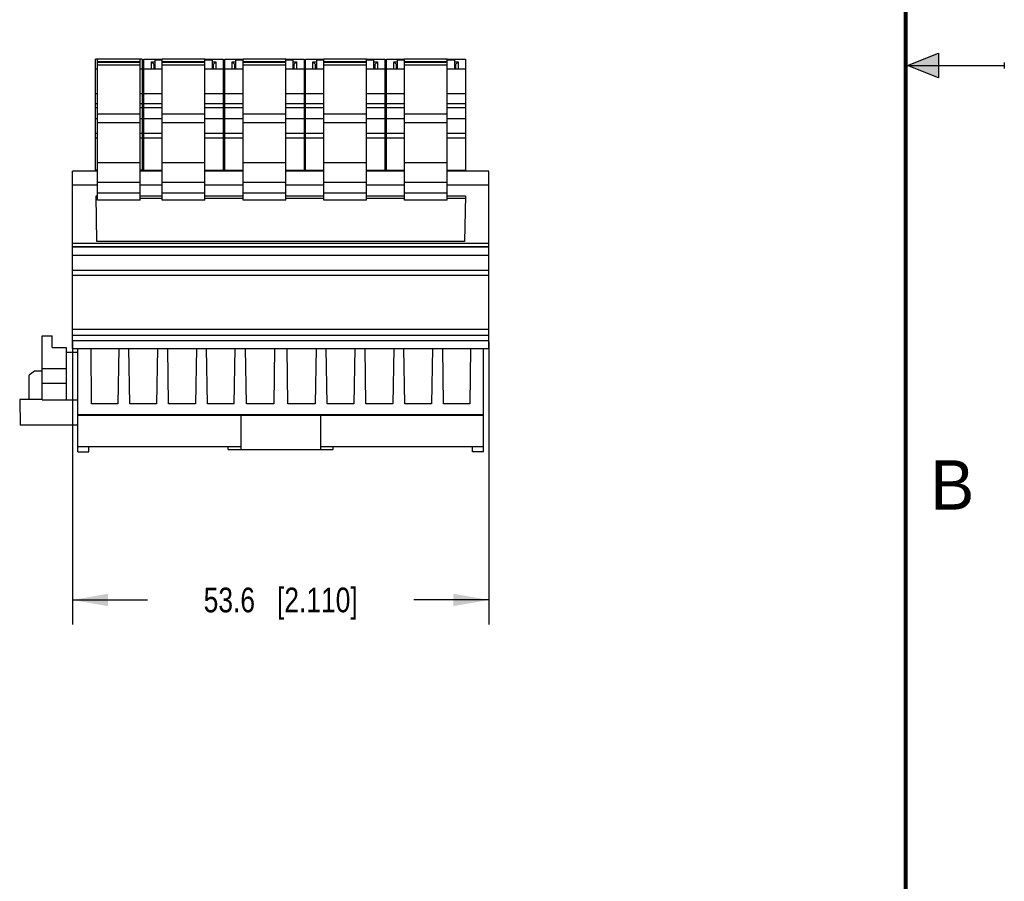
# Model space of a CAD drawing. Header units: inches. Extents: x 0 to 22, y 0 to 17.
# Tile 32 of 46: x 17 to 22, y 4.4 to 8.7. Entities that reach past the tile are written whole.
import ezdxf

# ---------------------------------------------------------------- set-up
doc = ezdxf.new("R2010")
doc.units = ezdxf.units.IN
doc.header["$LTSCALE"] = 1.21
doc.header["$MEASUREMENT"] = 0
doc.layers.get('0').update_dxf_attribs({"linetype": 'CONTINUOUS'})
doc.layers.add('DIMENSIONS', color=7, linetype='CONTINUOUS')
doc.styles.get("Standard").update_dxf_attribs({"font": 'txt', "width": 0.8})
doc.styles.add('TEXTSTYLE_2', font='txt')
doc.dimstyles.new('DIMSTYLE_1', dxfattribs={"dimtxt": 0.125, "dimasz": 0.18, "dimexe": 0.125, "dimexo": 0.0625, "dimgap": 0.0625, "dimtad": 0, "dimtih": 1, "dimtoh": 1, "dimdsep": 46, "dimtxsty": 'STANDARD', "dimblk": '_FILLED', "dimblk1": '_FILLED', "dimblk2": '_FILLED', "dimcen": 0.09, "dimadec": 0, "dimazin": 0, "dimtp": 0.02, "dimtm": 0.02, "dimtfac": 1, "dimtofl": 0, "dimtmove": 0, "dimatfit": 3, "dimldrblk": '_FILLED', "dimfxl": 1, "dimtolj": 1, "dimarcsym": 0})

# ---------------------------------------------------------------- blocks, each defined once
blk = doc.blocks.new('_FILLED')
at = {"color": 0, "linetype": 'BYBLOCK'}
blk.add_solid([(0, 0), (-1, 0.174), (-1, -0.174)], dxfattribs=at)
blk = doc.blocks.new('*D4')
at = {"layer": 'DIMENSIONS', "color": 2, "linetype": 'CONTINUOUS'}
for p, q in [((17.2775, 7.0993), (17.2775, 5.667)), ((19.3878, 7.0993), (19.3878, 5.667)), ((17.2775, 5.792), (17.6576, 5.792)), ((19.3878, 5.792), (19.0076, 5.792))]:
    blk.add_line(p, q, dxfattribs=at)
at = {"layer": 'DIMENSIONS', "color": 2, "linetype": 'CONTINUOUS', "xscale": 0.18, "yscale": 0.18, "zscale": 0.18}
for p, rotation in [((17.2775, 5.792), 180), ((19.3878, 5.792), 1e-10)]:
    blk.add_blockref('_FILLED', p, dxfattribs=dict(at, rotation=rotation))
at = {"layer": 'DIMENSIONS', "color": 2, "linetype": 'CONTINUOUS', "insert": (18.3326, 5.8545), "char_height": 0.125, "width": 1.225, "attachment_point": 2, "line_spacing_factor": 0.9}
blk.add_mtext('53.6{\\Ftxt.shx;\\W1.000000;\\H0.125000; }[2.110]', dxfattribs=at)

msp = doc.modelspace()

# ---------------------------------------------------------------- hatches: boundary and pattern name
at = {"linetype": 'CONTINUOUS'}
msp.add_hatch(color=2, dxfattribs=at).paths.add_polyline_path([(21.6663, 8.5625), (21.6663, 8.4375), (21.51, 8.5)])

# ---------------------------------------------------------------- linework, layer by layer
at = {"color": 7, "linetype": 'CONTINUOUS'}
for p, q in [((17.4047, 7.8183), (17.4047, 8.534)), ((17.4047, 8.534), (17.6212, 8.534)), ((17.6212, 7.8183), (17.6212, 8.534)), ((17.7322, 7.8183), (17.7322, 8.534)), ((17.7322, 8.534), (17.9488, 8.534)), ((17.9488, 7.8183), (17.9488, 8.534)), ((18.1417, 7.8183), (18.1417, 8.534)), ((18.1417, 8.534), (18.3582, 8.534)), ((18.3582, 7.8183), (18.3582, 8.534)), ((18.5511, 7.8183), (18.5511, 8.534)), ((18.5511, 8.534), (18.7677, 8.534)), ((18.7677, 7.8183), (18.7677, 8.534)), ((18.9606, 7.8183), (18.9606, 8.534)), ((18.9606, 8.534), (19.1771, 8.534)), ((19.1771, 7.8183), (19.1771, 8.534)), ((17.3948, 7.9692), (17.3948, 8.5322)), ((17.4047, 8.5322), (17.3948, 8.5322)), ((17.6212, 8.5328), (17.4047, 8.5328)), ((17.4047, 8.52), (17.6212, 8.52)), ((17.6212, 8.5163), (17.4047, 8.5163)), ((17.4047, 8.5045), (17.6212, 8.5045)), ((17.631, 8.5322), (17.6212, 8.5322)), ((17.631, 8.5322), (17.631, 7.9692)), ((17.6397, 7.9692), (17.6397, 8.5322)), ((17.6397, 8.5322), (17.7322, 8.5322)), ((17.6771, 8.481), (17.6771, 8.5197)), ((17.6771, 8.5197), (17.6909, 8.505)), ((17.6771, 8.5197), (17.6948, 8.5197)), ((17.6909, 8.481), (17.6909, 8.505)), ((17.6948, 8.505), (17.6909, 8.505)), ((17.6948, 8.5006), (17.6909, 8.5006)), ((17.6948, 8.5298), (17.6948, 8.481)), ((17.6948, 8.5298), (17.7322, 8.5298)), ((17.9488, 8.5328), (17.7322, 8.5328)), ((17.7322, 8.52), (17.9488, 8.52)), ((17.9488, 8.5163), (17.7322, 8.5163)), ((17.7322, 8.5045), (17.9488, 8.5045)), ((17.9488, 8.5322), (18.0413, 8.5322)), ((17.9488, 8.5298), (17.9862, 8.5298)), ((17.9862, 8.481), (17.9862, 8.5298)), ((17.9862, 8.5197), (18.0039, 8.5197)), ((17.9901, 8.505), (17.9862, 8.505)), ((17.9901, 8.5006), (17.9862, 8.5006)), ((17.9901, 8.505), (18.0039, 8.5197)), ((17.9901, 8.505), (17.9901, 8.481)), ((18.0039, 8.5197), (18.0039, 8.481)), ((18.0413, 8.5322), (18.0413, 7.9692)), ((18.0492, 7.9692), (18.0492, 8.5322)), ((18.0492, 8.5322), (18.1417, 8.5322)), ((18.0866, 8.481), (18.0866, 8.5197)), ((18.0866, 8.5197), (18.1004, 8.505)), ((18.0866, 8.5197), (18.1043, 8.5197)), ((18.1004, 8.481), (18.1004, 8.505)), ((18.1043, 8.505), (18.1004, 8.505)), ((18.1043, 8.5006), (18.1004, 8.5006)), ((18.1043, 8.5298), (18.1043, 8.481)), ((18.1043, 8.5298), (18.1417, 8.5298)), ((18.3582, 8.5328), (18.1417, 8.5328)), ((18.1417, 8.52), (18.3582, 8.52)), ((18.3582, 8.5163), (18.1417, 8.5163)), ((18.1417, 8.5045), (18.3582, 8.5045)), ((18.3582, 8.5322), (18.4508, 8.5322)), ((18.3582, 8.5298), (18.3956, 8.5298)), ((18.3956, 8.481), (18.3956, 8.5298)), ((18.3956, 8.5197), (18.4134, 8.5197)), ((18.3996, 8.505), (18.3956, 8.505)), ((18.3996, 8.5006), (18.3956, 8.5006)), ((18.3996, 8.505), (18.4134, 8.5197)), ((18.3996, 8.505), (18.3996, 8.481)), ((18.4134, 8.5197), (18.4134, 8.481)), ((18.4508, 8.5322), (18.4508, 7.9692)), ((18.4586, 7.9692), (18.4586, 8.5322)), ((18.4586, 8.5322), (18.5511, 8.5322)), ((18.496, 8.481), (18.496, 8.5197)), ((18.496, 8.5197), (18.5098, 8.505)), ((18.496, 8.5197), (18.5137, 8.5197)), ((18.5098, 8.481), (18.5098, 8.505)), ((18.5137, 8.505), (18.5098, 8.505)), ((18.5137, 8.5006), (18.5098, 8.5006)), ((18.5137, 8.5298), (18.5137, 8.481)), ((18.5137, 8.5298), (18.5511, 8.5298)), ((18.7677, 8.5328), (18.5511, 8.5328)), ((18.5511, 8.52), (18.7677, 8.52)), ((18.7677, 8.5163), (18.5511, 8.5163)), ((18.5511, 8.5045), (18.7677, 8.5045)), ((18.7677, 8.5322), (18.8602, 8.5322)), ((18.7677, 8.5298), (18.8051, 8.5298)), ((18.8051, 8.481), (18.8051, 8.5298)), ((18.8051, 8.5197), (18.8228, 8.5197)), ((18.809, 8.505), (18.8051, 8.505)), ((18.809, 8.5006), (18.8051, 8.5006)), ((18.809, 8.505), (18.8228, 8.5197)), ((18.809, 8.505), (18.809, 8.481)), ((18.8228, 8.5197), (18.8228, 8.481)), ((18.8602, 8.5322), (18.8602, 7.9692)), ((18.8681, 7.9692), (18.8681, 8.5322)), ((18.8681, 8.5322), (18.9606, 8.5322)), ((18.9055, 8.481), (18.9055, 8.5197)), ((18.9055, 8.5197), (18.9232, 8.5197)), ((18.9055, 8.5197), (18.9193, 8.505)), ((18.9193, 8.481), (18.9193, 8.505)), ((18.9232, 8.505), (18.9193, 8.505)), ((18.9232, 8.5006), (18.9193, 8.5006)), ((18.9232, 8.5298), (18.9232, 8.481)), ((18.9232, 8.5298), (18.9606, 8.5298)), ((19.1771, 8.5328), (18.9606, 8.5328)), ((18.9606, 8.52), (19.1771, 8.52)), ((19.1771, 8.5163), (18.9606, 8.5163)), ((18.9606, 8.5045), (19.1771, 8.5045)), ((19.1771, 8.5322), (19.2697, 8.5322)), ((19.1771, 8.5298), (19.2145, 8.5298)), ((19.2145, 8.481), (19.2145, 8.5298)), ((19.2145, 8.5197), (19.2322, 8.5197)), ((19.2185, 8.505), (19.2145, 8.505)), ((19.2185, 8.5006), (19.2145, 8.5006)), ((19.2185, 8.505), (19.2322, 8.5197)), ((19.2185, 8.505), (19.2185, 8.481)), ((19.2322, 8.5197), (19.2322, 8.481)), ((19.2697, 8.5322), (19.2697, 7.9692)), ((17.4047, 8.481), (17.3948, 8.481)), ((17.631, 8.481), (17.6212, 8.481)), ((17.7322, 8.481), (17.6397, 8.481)), ((18.0413, 8.481), (17.9488, 8.481)), ((18.1417, 8.481), (18.0492, 8.481)), ((18.4508, 8.481), (18.3582, 8.481)), ((18.5511, 8.481), (18.4586, 8.481)), ((18.8602, 8.481), (18.7677, 8.481)), ((18.9606, 8.481), (18.8681, 8.481)), ((19.2697, 8.481), (19.1771, 8.481)), ((17.3948, 8.3577), (17.4047, 8.3577)), ((17.6212, 8.3577), (17.631, 8.3577)), ((17.6397, 8.3577), (17.7322, 8.3577)), ((17.9488, 8.3577), (18.0413, 8.3577)), ((18.0492, 8.3577), (18.1417, 8.3577)), ((18.3582, 8.3577), (18.4508, 8.3577)), ((18.4586, 8.3577), (18.5511, 8.3577)), ((18.7677, 8.3577), (18.8602, 8.3577)), ((18.8681, 8.3577), (18.9606, 8.3577)), ((19.1771, 8.3577), (19.2697, 8.3577)), ((17.4047, 8.3068), (17.3948, 8.3068)), ((17.3948, 8.2871), (17.4047, 8.2871)), ((17.631, 8.3068), (17.6212, 8.3068)), ((17.6212, 8.2871), (17.631, 8.2871)), ((17.7322, 8.3068), (17.6397, 8.3068)), ((17.6397, 8.2871), (17.7322, 8.2871)), ((18.0413, 8.3068), (17.9488, 8.3068)), ((17.9488, 8.2871), (18.0413, 8.2871)), ((18.1417, 8.3068), (18.0492, 8.3068)), ((18.0492, 8.2871), (18.1417, 8.2871)), ((18.4508, 8.3068), (18.3582, 8.3068)), ((18.3582, 8.2871), (18.4508, 8.2871)), ((18.5511, 8.3068), (18.4586, 8.3068)), ((18.4586, 8.2871), (18.5511, 8.2871)), ((18.8602, 8.3068), (18.7677, 8.3068)), ((18.7677, 8.2871), (18.8602, 8.2871)), ((18.9606, 8.3068), (18.8681, 8.3068)), ((18.8681, 8.2871), (18.9606, 8.2871)), ((19.2697, 8.3068), (19.1771, 8.3068)), ((19.1771, 8.2871), (19.2697, 8.2871)), ((17.4047, 8.2553), (17.6212, 8.2553)), ((17.7322, 8.2553), (17.9488, 8.2553)), ((18.1417, 8.2553), (18.3582, 8.2553)), ((18.5511, 8.2553), (18.7677, 8.2553)), ((18.9606, 8.2553), (19.1771, 8.2553)), ((17.3948, 8.2312), (17.4047, 8.2312)), ((17.4047, 8.2113), (17.6212, 8.2113)), ((17.6212, 8.2312), (17.631, 8.2312)), ((17.6397, 8.2312), (17.7322, 8.2312)), ((17.7322, 8.2113), (17.9488, 8.2113)), ((17.9488, 8.2312), (18.0413, 8.2312)), ((18.0492, 8.2312), (18.1417, 8.2312)), ((18.1417, 8.2113), (18.3582, 8.2113)), ((18.3582, 8.2312), (18.4508, 8.2312)), ((18.4586, 8.2312), (18.5511, 8.2312)), ((18.5511, 8.2113), (18.7677, 8.2113)), ((18.7677, 8.2312), (18.8602, 8.2312)), ((18.8681, 8.2312), (18.9606, 8.2312)), ((18.9606, 8.2113), (19.1771, 8.2113)), ((19.1771, 8.2312), (19.2697, 8.2312)), ((17.3948, 8.1567), (17.4047, 8.1567)), ((17.6212, 8.1567), (17.631, 8.1567)), ((17.6397, 8.1567), (17.7322, 8.1567)), ((17.9488, 8.1567), (18.0413, 8.1567)), ((18.0492, 8.1567), (18.1417, 8.1567)), ((18.3582, 8.1567), (18.4508, 8.1567)), ((18.4586, 8.1567), (18.5511, 8.1567)), ((18.7677, 8.1567), (18.8602, 8.1567)), ((18.8681, 8.1567), (18.9606, 8.1567)), ((19.1771, 8.1567), (19.2697, 8.1567)), ((17.3948, 8.1335), (17.4047, 8.1335)), ((17.6212, 8.1335), (17.631, 8.1335)), ((17.6397, 8.1335), (17.7322, 8.1335)), ((17.9488, 8.1335), (18.0413, 8.1335)), ((18.0492, 8.1335), (18.1417, 8.1335)), ((18.3582, 8.1335), (18.4508, 8.1335)), ((18.4586, 8.1335), (18.5511, 8.1335)), ((18.7677, 8.1335), (18.8602, 8.1335)), ((18.8681, 8.1335), (18.9606, 8.1335)), ((19.1771, 8.1335), (19.2697, 8.1335)), ((17.6212, 8.0077), (17.4047, 8.0077)), ((17.9488, 8.0077), (17.7322, 8.0077)), ((18.3582, 8.0077), (18.1417, 8.0077)), ((18.7677, 8.0077), (18.5511, 8.0077)), ((19.1771, 8.0077), (18.9606, 8.0077)), ((17.2775, 7.0656), (17.2775, 7.9652)), ((17.4047, 7.9652), (17.2775, 7.9652)), ((17.4047, 7.9692), (17.3948, 7.9692)), ((17.631, 7.9692), (17.6212, 7.9692)), ((17.7322, 7.9652), (17.6212, 7.9652)), ((17.6397, 7.9692), (17.7322, 7.9692)), ((17.6515, 7.966), (17.6712, 7.966)), ((17.6712, 7.9652), (17.6712, 7.9692)), ((17.9488, 7.9692), (18.0413, 7.9692)), ((18.1417, 7.9652), (17.9488, 7.9652)), ((18.0098, 7.9652), (18.0098, 7.9692)), ((18.0098, 7.966), (18.0807, 7.966)), ((18.0492, 7.9692), (18.1417, 7.9692)), ((18.0807, 7.9652), (18.0806, 7.9692)), ((18.3582, 7.9692), (18.4508, 7.9692)), ((18.5511, 7.9652), (18.3582, 7.9652)), ((18.4193, 7.9652), (18.4193, 7.9692)), ((18.4193, 7.966), (18.4901, 7.966)), ((18.4586, 7.9692), (18.5511, 7.9692)), ((18.4901, 7.9652), (18.4901, 7.9692)), ((18.7677, 7.9692), (18.8602, 7.9692)), ((18.9606, 7.9652), (18.7677, 7.9652)), ((18.8287, 7.9652), (18.8287, 7.9692)), ((18.8287, 7.966), (18.8996, 7.966)), ((18.8681, 7.9692), (18.9606, 7.9692)), ((18.8996, 7.9652), (18.8995, 7.9692)), ((19.1771, 7.9692), (19.2697, 7.9692)), ((19.3878, 7.9652), (19.1771, 7.9652)), ((19.2382, 7.9652), (19.2382, 7.9692)), ((19.2382, 7.966), (19.2657, 7.966)), ((19.3878, 7.0656), (19.3878, 7.9652)), ((17.4047, 7.8944), (17.2775, 7.8944)), ((17.4047, 7.9093), (17.6212, 7.9093)), ((17.7322, 7.8944), (17.6212, 7.8944)), ((17.7322, 7.9093), (17.9488, 7.9093)), ((18.1417, 7.8944), (17.9488, 7.8944)), ((18.1417, 7.9093), (18.3582, 7.9093)), ((18.5511, 7.8944), (18.3582, 7.8944)), ((18.5511, 7.9093), (18.7677, 7.9093)), ((18.9606, 7.8944), (18.7677, 7.8944)), ((18.9606, 7.9093), (19.1771, 7.9093)), ((19.3878, 7.8944), (19.1771, 7.8944)), ((17.4008, 7.608), (17.3967, 7.8406)), ((17.3967, 7.8406), (17.4047, 7.8406)), ((17.6212, 7.8538), (17.4047, 7.8538)), ((17.6212, 7.8406), (17.7322, 7.8406)), ((17.9488, 7.8538), (17.7322, 7.8538)), ((17.9488, 7.8406), (18.1417, 7.8406)), ((18.3582, 7.8538), (18.1417, 7.8538)), ((18.3582, 7.8406), (18.5511, 7.8406)), ((18.7677, 7.8538), (18.5511, 7.8538)), ((18.7677, 7.8406), (18.9606, 7.8406)), ((19.1771, 7.8538), (18.9606, 7.8538)), ((19.1771, 7.8406), (19.2685, 7.8406)), ((19.2685, 7.8406), (19.2645, 7.608)), ((17.4047, 7.8271), (17.3967, 7.8271)), ((17.6212, 7.8183), (17.4047, 7.8183)), ((17.7322, 7.8271), (17.6212, 7.8271)), ((17.9488, 7.8183), (17.7322, 7.8183)), ((18.1417, 7.8271), (17.9488, 7.8271)), ((18.3582, 7.8183), (18.1417, 7.8183)), ((18.5511, 7.8271), (18.3582, 7.8271)), ((18.7677, 7.8183), (18.5511, 7.8183)), ((18.9606, 7.8271), (18.7677, 7.8271)), ((19.1771, 7.8183), (18.9606, 7.8183)), ((19.2685, 7.8271), (19.1771, 7.8271)), ((19.3878, 7.5986), (17.2775, 7.5986)), ((19.2645, 7.608), (17.4008, 7.608)), ((17.2775, 7.5832), (19.3878, 7.5832)), ((19.3878, 7.5794), (17.2775, 7.5794)), ((17.2775, 7.54), (19.3878, 7.54)), ((19.3878, 7.4619), (17.2775, 7.4619)), ((19.3878, 7.4359), (17.2775, 7.4359)), ((19.3878, 7.1618), (17.2775, 7.1618)), ((17.124, 6.8058), (17.124, 7.1306)), ((17.124, 7.1306), (17.1741, 7.1306)), ((17.1752, 7.0715), (17.1736, 7.1306)), ((17.1752, 7.0715), (17.1741, 7.1306)), ((17.2775, 7.1331), (19.3878, 7.1331)), ((19.3878, 7.105), (17.2775, 7.105)), ((17.1752, 7.0715), (17.2456, 7.0715)), ((17.2456, 7.0715), (17.246, 7.0479)), ((17.246, 7.0479), (17.246, 6.8058)), ((17.246, 7.0479), (17.3051, 7.0479)), ((17.2775, 7.0656), (19.3878, 7.0656)), ((17.3051, 6.542), (17.3051, 7.0656)), ((17.3738, 6.7861), (17.3714, 7.0656)), ((17.5117, 7.0656), (17.5068, 6.7861)), ((17.5679, 6.7861), (17.5631, 7.0656)), ((17.7085, 7.0656), (17.7037, 6.7861)), ((17.7648, 6.7861), (17.7599, 7.0656)), ((17.9054, 7.0656), (17.9005, 6.7861)), ((17.9616, 6.7861), (17.9568, 7.0656)), ((18.0974, 6.7861), (18.1022, 7.0656)), ((18.1585, 6.7861), (18.1536, 7.0656)), ((18.3006, 7.0656), (18.2972, 6.7861)), ((18.3681, 6.7861), (18.3647, 7.0656)), ((18.5117, 7.0656), (18.5068, 6.7861)), ((18.5679, 6.7861), (18.5631, 7.0656)), ((18.7085, 7.0656), (18.7037, 6.7861)), ((18.7648, 6.7861), (18.7599, 7.0656)), ((18.9054, 7.0656), (18.9005, 6.7861)), ((18.9616, 6.7861), (18.9568, 7.0656)), ((19.1022, 7.0656), (19.0974, 6.7861)), ((19.1585, 6.7861), (19.1536, 7.0656)), ((19.2939, 7.0656), (19.2915, 6.7861)), ((19.3602, 6.542), (19.3602, 7.0656)), ((17.0852, 6.9511), (17.0571, 6.9314)), ((17.124, 6.9511), (17.0852, 6.9511)), ((17.246, 6.9633), (17.124, 6.9633)), ((17.0571, 6.8077), (17.0571, 6.9314)), ((17.246, 6.8884), (17.124, 6.8884)), ((17.0098, 6.8077), (17.0121, 6.6778)), ((17.124, 6.8077), (17.0098, 6.8077)), ((17.124, 6.8058), (17.3051, 6.8058)), ((17.5068, 6.7861), (17.3738, 6.7861)), ((17.7037, 6.7861), (17.5679, 6.7861)), ((17.9005, 6.7861), (17.7648, 6.7861)), ((18.0974, 6.7861), (17.9616, 6.7861)), ((18.2972, 6.7861), (18.1585, 6.7861)), ((18.5068, 6.7861), (18.3681, 6.7861)), ((18.7037, 6.7861), (18.5679, 6.7861)), ((18.9005, 6.7861), (18.7648, 6.7861)), ((19.0974, 6.7861), (18.9616, 6.7861)), ((19.2915, 6.7861), (19.1585, 6.7861)), ((17.3051, 6.732), (18.1299, 6.732)), ((18.1299, 6.727), (17.3051, 6.727)), ((18.1299, 6.727), (18.1299, 6.732)), ((18.1299, 6.7316), (18.5354, 6.7316)), ((18.5354, 6.7267), (18.1299, 6.7267)), ((18.1299, 6.7267), (18.1299, 6.5548)), ((18.189, 6.7316), (18.189, 6.7286)), ((18.4763, 6.7286), (18.189, 6.7286)), ((18.4763, 6.7286), (18.4763, 6.7316)), ((18.5354, 6.732), (19.3602, 6.732)), ((18.5354, 6.5548), (18.5354, 6.732)), ((19.3602, 6.727), (18.5354, 6.727)), ((17.3051, 6.6778), (17.0121, 6.6778)), ((17.3051, 6.5696), (18.1299, 6.5696)), ((17.3051, 6.542), (17.3602, 6.542)), ((17.3602, 6.542), (17.3607, 6.5696)), ((18.0669, 6.5548), (18.0669, 6.5696)), ((18.0669, 6.5548), (18.5984, 6.5548)), ((18.5354, 6.5696), (19.3602, 6.5696)), ((18.5984, 6.5548), (18.5984, 6.5696)), ((19.3051, 6.542), (19.3046, 6.5696)), ((19.3602, 6.542), (19.3051, 6.542))]:
    msp.add_line(p, q, dxfattribs=at)
at = {"color": 2, "linetype": 'CONTINUOUS'}
for p, q in [((21.51, 8.5), (21.6663, 8.5625)), ((21.6663, 8.5625), (21.6663, 8.4375)), ((21.51, 8.5), (22, 8.5)), ((21.6663, 8.4375), (21.51, 8.5)), ((22, 8.515), (22, 8.485))]:
    msp.add_line(p, q, dxfattribs=at)
at = {"color": 7, "linetype": 'CONTINUOUS', "const_width": 0.02}
msp.add_lwpolyline([(21.5, 0.5), (21.5, 16.5)], dxfattribs=at)

# ---------------------------------------------------------------- texts
at = {"color": 2, "linetype": 'CONTINUOUS', "insert": (21.625, 6.5), "char_height": 0.25, "width": 0.25, "attachment_point": 1, "line_spacing_factor": 0.9, "style": 'TEXTSTYLE_2'}
msp.add_mtext('B', dxfattribs=at)

# ---------------------------------------------------------------- dimensions: what is measured, and where the dimension line sits
at = {"layer": 'DIMENSIONS', "color": 2, "linetype": 'CONTINUOUS'}
dim = msp.add_linear_dim(base=(19.3878, 5.792), p1=(17.2775, 7.1618), p2=(19.3878, 7.1618), dimstyle='DIMSTYLE_1', dxfattribs=at)
dim.commit()
dim.dimension.update_dxf_attribs({"geometry": '*D4', "text_midpoint": (18.3326, 5.792), "dimtype": 160})

doc.saveas('drawing.dxf')
